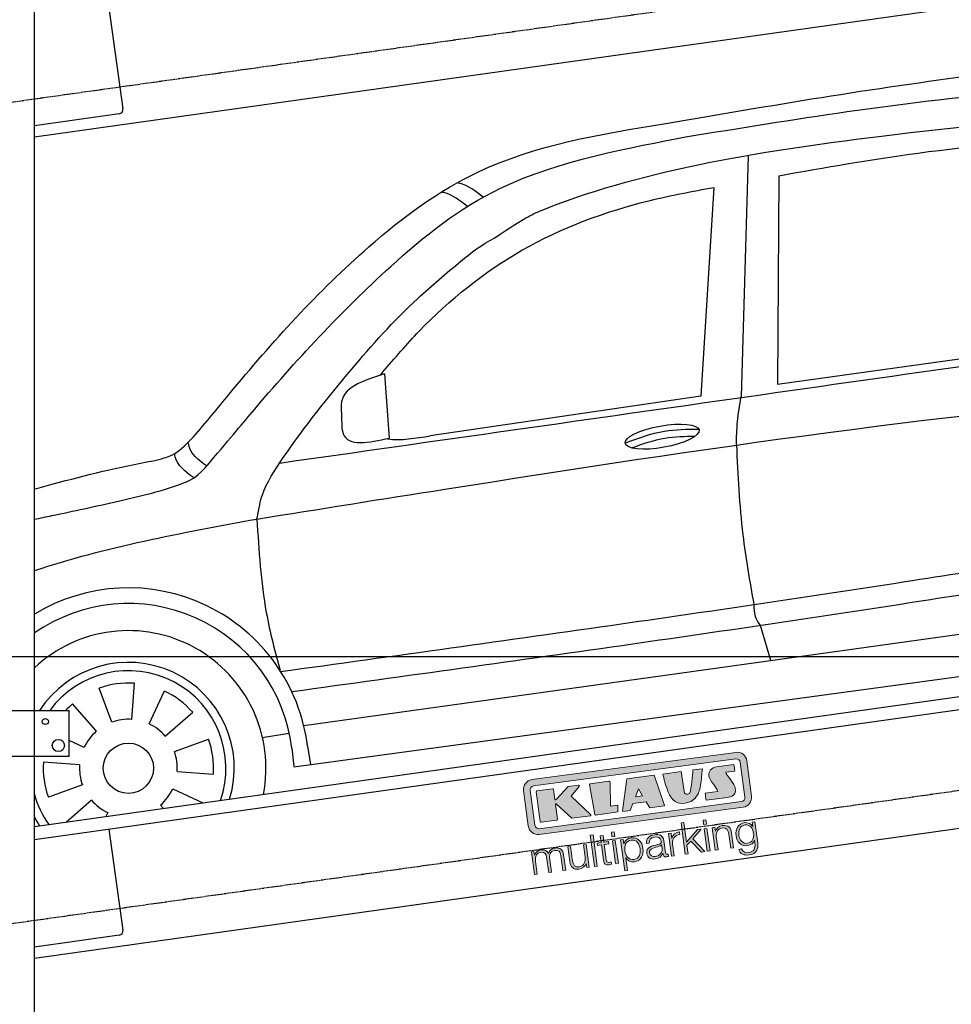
# Model space of a CAD drawing. Header units: millimetres. Extents: x -311 to 6440, y -244 to 5841.
# Tile 3 of 7: x 927 to 3065, y 1402 to 3662. Entities that reach past the tile are written whole.
import ezdxf

# ---------------------------------------------------------------- set-up
doc = ezdxf.new("R2010")
doc.units = ezdxf.units.MM
doc.linetypes.add('GEN3', pattern=[6.25, 5, -1.25])
doc.layers.add('3', color=6, linetype='GEN3')
doc.layers.add('CAR', color=1, linetype='Continuous')
for name, color, linetype, lineweight in [('AM_0', 7, 'Continuous', 50), ('AM_5', 3, 'Continuous', 25), ('Logo', 7, 'Continuous', 25)]:
    doc.layers.add(name, color=color, linetype=linetype, lineweight=lineweight)
doc.styles.get("Standard").update_dxf_attribs({"font": 'ISOCP.SHX'})
doc.dimstyles.new('KLAUS_DXF', dxfattribs={"dimscale": 20, "dimtxt": 3.5, "dimasz": 2, "dimexe": 2, "dimexo": 1, "dimgap": 1.5, "dimtad": 1, "dimlfac": 0.1, "dimdsep": 46, "dimtxsty": 'STANDARD', "dimblk": 'DOT', "dimcen": 2, "dimclrd": 256, "dimclre": 256, "dimclrt": 2, "dimadec": 0, "dimazin": 0, "dimtfac": 1, "dimtmove": 2, "dimatfit": 3, "dimfxl": 1, "dimtolj": 1, "dimarcsym": 0})

# ---------------------------------------------------------------- blocks, each defined once
blk = doc.blocks.new('_DOT')
at = {"color": 0, "linetype": 'ByBlock'}
blk.add_line((-0.5, 0), (-1, 0), dxfattribs=at)
at = {"color": 0, "linetype": 'ByBlock', "const_width": 0.5}
blk.add_lwpolyline([(-0.25, 0, 1), (0.25, 0, 1)], format="xyb", close=True, dxfattribs=at)
blk = doc.blocks.new('*D10')
at = {"layer": 'AM_5', "lineweight": -2, "transparency": 16777216}
for p, q in [((5480, 2200), (-240, 2200)), ((-200, 340), (-200, 2160)), ((180.5, 300), (-240, 300))]:
    blk.add_line(p, q, dxfattribs=at)
at = {"layer": 'DEFPOINTS', "color": 0, "transparency": 16777216}
for p in [(-200, 2200), (5500, 2200), (200.5, 300)]:
    blk.add_point(p, dxfattribs=at)
at = {"layer": 'AM_5', "lineweight": -2, "transparency": 16777216, "xscale": 40, "yscale": 40, "zscale": 40}
for p, rotation in [((-200, 2200), 90), ((-200, 300), 270)]:
    blk.add_blockref('_DOT', p, dxfattribs=dict(at, rotation=rotation))
at = {"layer": 'AM_5', "color": 2, "transparency": 16777216, "insert": (-265, 1250), "char_height": 70, "attachment_point": 5, "rotation": 90}
blk.add_mtext('\\A1;190', dxfattribs=at)
blk = doc.blocks.new('*D11')
at = {"layer": 'AM_5', "lineweight": -2, "transparency": 16777216}
for p, q in [((180, 3200), (-240, 3200)), ((-200, 2240), (-200, 3160)), ((5480, 2200), (-240, 2200))]:
    blk.add_line(p, q, dxfattribs=at)
at = {"layer": 'DEFPOINTS', "color": 0, "transparency": 16777216}
for p in [(-200, 3200), (200, 3200), (5500, 2200)]:
    blk.add_point(p, dxfattribs=at)
at = {"layer": 'AM_5', "lineweight": -2, "transparency": 16777216, "xscale": 40, "yscale": 40, "zscale": 40}
for p, rotation in [((-200, 3200), 90), ((-200, 2200), 270)]:
    blk.add_blockref('_DOT', p, dxfattribs=dict(at, rotation=rotation))
at = {"layer": 'AM_5', "color": 2, "transparency": 16777216, "insert": (-265, 2700), "char_height": 70, "attachment_point": 5, "rotation": 90}
blk.add_mtext('\\A1;100', dxfattribs=at)
blk = doc.blocks.new('KLAUS')
at = {"layer": 'Logo'}
h = blk.add_hatch(color=8, dxfattribs=at)
h.dxf.hatch_style = 2
edge = h.paths.add_edge_path()
edge.add_spline(control_points=[(3.6, 29.09), (2.88, 29.09), (2.3, 28.51), (2.3, 27.8), (2.3, 27.8), (2.3, 16.11), (2.3, 16.11), (2.3, 15.39), (2.88, 14.81), (3.6, 14.81), (3.6, 14.81), (71.16, 14.81), (71.16, 14.81), (71.88, 14.81), (72.46, 15.39), (72.46, 16.11), (72.46, 16.11), (72.46, 27.8), (72.46, 27.8), (72.46, 28.51), (71.88, 29.09), (71.16, 29.09), (71.16, 29.09), (3.6, 29.09), (3.6, 29.09), (3.6, 29.09), (3.6, 29.09), (3.6, 29.09)], knot_values=[0, 0, 0, 0, 1, 1, 1, 2, 2, 2, 3, 3, 3, 4, 4, 4, 5, 5, 5, 6, 6, 6, 7, 7, 7, 8, 8, 8, 9, 9, 9, 9], degree=3, periodic=0)
edge = h.paths.add_edge_path()
edge.add_spline(control_points=[(3.35, 31.23), (3.35, 31.23), (71.47, 31.23), (71.47, 31.23), (73.26, 31.23), (74.71, 29.77), (74.71, 27.99), (74.71, 27.99), (74.71, 16.17), (74.71, 16.17), (74.71, 14.38), (73.26, 12.93), (71.47, 12.93), (71.47, 12.93), (3.35, 12.93), (3.35, 12.93), (1.56, 12.93), (0.11, 14.38), (0.11, 16.17), (0.11, 16.17), (0.11, 27.99), (0.11, 27.99), (0.11, 29.77), (1.56, 31.23), (3.35, 31.23), (3.35, 31.23), (3.35, 31.23), (3.35, 31.23)], knot_values=[0, 0, 0, 0, 1, 1, 1, 2, 2, 2, 3, 3, 3, 4, 4, 4, 5, 5, 5, 6, 6, 6, 7, 7, 7, 8, 8, 8, 9, 9, 9, 9], degree=3, periodic=0)
h = blk.add_hatch(color=8, dxfattribs=at)
h.dxf.hatch_style = 2
edge = h.paths.add_edge_path()
edge.add_spline(control_points=[(4.5, 27.33), (4.5, 27.33), (9.7, 27.33), (9.7, 27.33), (9.84, 27.33), (9.96, 27.22), (9.96, 27.08), (9.96, 27.08), (9.96, 23.69), (9.96, 23.69), (9.96, 23.69), (9.94, 23.64), (10.04, 23.59), (10.14, 23.53), (10.2, 23.57), (10.2, 23.57), (10.2, 23.57), (10.51, 23.75), (10.51, 23.75), (10.51, 23.75), (14.94, 27.33), (14.94, 27.33), (14.94, 27.33), (18.41, 27.33), (18.41, 27.33), (18.41, 27.33), (18.49, 27.33), (18.56, 27.2), (18.65, 27.04), (18.53, 26.91), (18.53, 26.91), (18.53, 26.91), (15.49, 24.11), (15.49, 24.11), (15.49, 24.11), (21.14, 17.06), (21.14, 17.06), (21.14, 17.06), (21.13, 16.91), (21.13, 16.91), (21.08, 16.84), (20.99, 16.82), (20.99, 16.82), (20.99, 16.82), (14.7, 16.82), (14.7, 16.82), (14.7, 16.82), (10.26, 22.17), (10.26, 22.17), (10.26, 22.17), (10.19, 22.24), (10.08, 22.21), (9.97, 22.18), (9.96, 22.11), (9.96, 22.11), (9.96, 22.11), (9.96, 17.08), (9.96, 17.08), (9.96, 16.94), (9.84, 16.82), (9.7, 16.82), (9.7, 16.82), (4.5, 16.82), (4.5, 16.82), (4.36, 16.82), (4.25, 16.94), (4.25, 17.08), (4.25, 17.08), (4.25, 27.08), (4.25, 27.08), (4.25, 27.22), (4.36, 27.33), (4.5, 27.33), (4.5, 27.33), (4.5, 27.33), (4.5, 27.33)], knot_values=[0, 0, 0, 0, 1, 1, 1, 2, 2, 2, 3, 3, 3, 4, 4, 4, 5, 5, 5, 6, 6, 6, 7, 7, 7, 8, 8, 8, 9, 9, 9, 10, 10, 10, 11, 11, 11, 12, 12, 12, 13, 13, 13, 14, 14, 14, 15, 15, 15, 16, 16, 16, 17, 17, 17, 18, 18, 18, 19, 19, 19, 20, 20, 20, 21, 21, 21, 22, 22, 22, 23, 23, 23, 24, 24, 24, 25, 25, 25, 25], degree=3, periodic=0)
h = blk.add_hatch(color=8, dxfattribs=at)
h.dxf.hatch_style = 2
h.paths.add_polyline_path([(22.42, 17.06), (21.97, 27.15), (22.24, 27.33), (28.55, 27.33), (28.86, 26.97), (28.01, 19.08), (30.26, 19.07), (30.44, 18.95), (30.08, 16.95), (29.49, 16.82), (22.6, 16.82)])
h = blk.add_hatch(color=8, dxfattribs=at)
h.paths.add_polyline_path([(36.52, 21.01), (38.93, 21.01), (37.87, 23.57)])
h.paths.add_polyline_path([(34.52, 27.33), (43.65, 27.33), (45.76, 16.94), (45.57, 16.82), (40.83, 16.82), (39.89, 18.95), (35.42, 18.95), (34.27, 16.82), (31.78, 16.82), (31.66, 17)])
h = blk.add_hatch(color=8, dxfattribs=at)
h.dxf.hatch_style = 2
edge = h.paths.add_edge_path()
edge.add_spline(control_points=[(52.69, 27.32), (52.69, 27.32), (52.88, 20.14), (52.88, 20.14), (53.01, 19.89), (53.2, 19.77), (53.43, 19.71), (53.91, 19.59), (54.43, 19.57), (54.64, 20.03), (55.23, 21.34), (56.27, 25.45), (56.6, 27.33), (56.6, 27.33), (59.77, 27.33), (59.77, 27.33), (58.77, 23.9), (58.56, 16.82), (52.63, 16.76), (48.72, 16.72), (48.01, 19.35), (47.27, 22.24), (46.89, 23.68), (46.54, 27.33), (46.54, 27.33), (46.54, 27.33), (52.69, 27.32), (52.69, 27.32), (52.69, 27.32), (52.69, 27.32), (52.69, 27.32)], knot_values=[0, 0, 0, 0, 1, 1, 1, 2, 2, 2, 3, 3, 3, 4, 4, 4, 5, 5, 5, 6, 6, 6, 7, 7, 7, 8, 8, 8, 9, 9, 9, 10, 10, 10, 10], degree=3, periodic=0)
h = blk.add_hatch(color=8, dxfattribs=at)
h.dxf.hatch_style = 2
edge = h.paths.add_edge_path()
edge.add_spline(control_points=[(64.46, 27.33), (64.46, 27.33), (70.31, 27.33), (70.31, 27.33), (70.31, 26.52), (70.31, 26.02), (70.31, 25.12), (70.31, 25.12), (67.3, 25.12), (67.3, 25.12), (67.24, 25.04), (67.25, 25.11), (67.25, 24.91), (67.25, 24.88), (69.73, 20.38), (69.73, 19.57), (69.73, 16.4), (67.22, 16.81), (65.9, 16.82), (65.9, 16.82), (59.59, 16.82), (59.59, 16.82), (59.59, 17.76), (59.59, 18.23), (59.59, 19.14), (59.59, 19.14), (63.75, 19.14), (63.75, 19.14), (63.82, 19.22), (63.81, 19.11), (63.81, 19.31), (63.81, 20.32), (61.58, 23.06), (61.58, 24.63), (61.58, 26.33), (62.83, 27.34), (64.46, 27.33), (64.46, 27.33), (64.46, 27.33), (64.46, 27.33)], knot_values=[0, 0, 0, 0, 1, 1, 1, 2, 2, 2, 3, 3, 3, 4, 4, 4, 5, 5, 5, 6, 6, 6, 7, 7, 7, 8, 8, 8, 9, 9, 9, 10, 10, 10, 11, 11, 11, 12, 12, 12, 13, 13, 13, 13], degree=3, periodic=0)
h = blk.add_hatch(color=30, dxfattribs=at)
h.dxf.hatch_style = 2
h.paths.add_polyline_path([(20.07, 0), (20.99, 0), (20.99, 10.45), (20.07, 10.45)])
h = blk.add_hatch(color=30, dxfattribs=at)
h.dxf.hatch_style = 2
edge = h.paths.add_edge_path()
edge.add_spline(control_points=[(24.22, 9.82), (24.22, 9.82), (23.3, 9.82), (23.3, 9.82), (23.3, 9.82), (23.3, 7.55), (23.3, 7.55), (23.3, 7.55), (21.98, 7.55), (21.98, 7.55), (21.98, 7.55), (21.98, 6.78), (21.98, 6.78), (21.98, 6.78), (23.3, 6.78), (23.3, 6.78), (23.3, 6.78), (23.3, 1.61), (23.3, 1.61), (23.28, 0.32), (23.71, -0.09), (24.94, -0.09), (25.22, -0.09), (25.48, -0.06), (25.76, -0.06), (25.76, -0.06), (25.76, 0.73), (25.76, 0.73), (25.5, 0.7), (25.23, 0.69), (24.97, 0.69), (24.31, 0.73), (24.22, 1.08), (24.22, 1.68), (24.22, 1.68), (24.22, 6.78), (24.22, 6.78), (24.22, 6.78), (25.76, 6.78), (25.76, 6.78), (25.76, 6.78), (25.76, 7.55), (25.76, 7.55), (25.76, 7.55), (24.22, 7.55), (24.22, 7.55), (24.22, 7.55), (24.22, 9.82), (24.22, 9.82), (24.22, 9.82), (24.22, 9.82), (24.22, 9.82)], knot_values=[0, 0, 0, 0, 1, 1, 1, 2, 2, 2, 3, 3, 3, 4, 4, 4, 5, 5, 5, 6, 6, 6, 7, 7, 7, 8, 8, 8, 9, 9, 9, 10, 10, 10, 11, 11, 11, 12, 12, 12, 13, 13, 13, 14, 14, 14, 15, 15, 15, 16, 16, 16, 17, 17, 17, 17], degree=3, periodic=0)
h = blk.add_hatch(color=30, dxfattribs=at)
h.paths.add_polyline_path([(27.1, 0), (28.03, 0), (28.03, 7.55), (27.1, 7.55)])
h.paths.add_polyline_path([(27.1, 8.98), (28.03, 8.98), (28.03, 10.45), (27.1, 10.45)])
h = blk.add_hatch(color=30, dxfattribs=at)
h.dxf.hatch_style = 2
h.paths.add_polyline_path([(50.4, 0), (51.32, 0), (51.32, 2.87), (52.82, 4.11), (55.8, 0), (56.96, 0), (53.52, 4.76), (56.74, 7.55), (55.51, 7.55), (51.32, 3.89), (51.32, 10.45), (50.4, 10.45)])
h = blk.add_hatch(color=30, dxfattribs=at)
h.paths.add_polyline_path([(57.74, 0), (58.66, 0), (58.66, 7.55), (57.74, 7.55)])
h.paths.add_polyline_path([(57.74, 8.98), (58.66, 8.98), (58.66, 10.45), (57.74, 10.45)])
h = blk.add_hatch(color=30, dxfattribs=at)
h.dxf.hatch_style = 2
edge = h.paths.add_edge_path()
edge.add_spline(control_points=[(0, 0), (0, 0), (0.92, 0), (0.92, 0), (0.92, 0), (0.92, 4.22), (0.92, 4.22), (0.94, 5.8), (1.58, 7), (3.18, 7), (4.35, 7), (4.77, 6.15), (4.76, 5.12), (4.76, 5.12), (4.76, 0), (4.76, 0), (4.76, 0), (5.68, 0), (5.68, 0), (5.68, 0), (5.68, 4.27), (5.68, 4.27), (5.68, 5.68), (6.14, 7), (7.73, 7), (9.05, 7), (9.52, 6.32), (9.52, 5.08), (9.52, 5.08), (9.52, 0), (9.52, 0), (9.52, 0), (10.44, 0), (10.44, 0), (10.44, 0), (10.44, 5.12), (10.44, 5.12), (10.44, 6.91), (9.59, 7.77), (7.94, 7.77), (6.94, 7.77), (5.99, 7.29), (5.54, 6.3), (5.26, 7.29), (4.36, 7.77), (3.37, 7.77), (2.17, 7.77), (1.38, 7.19), (0.89, 6.28), (0.89, 6.28), (0.85, 6.28), (0.85, 6.28), (0.85, 6.28), (0.85, 7.55), (0.85, 7.55), (0.85, 7.55), (0, 7.55), (0, 7.55), (0, 7.55), (0, 0), (0, 0), (0, 0), (0, 0), (0, 0)], knot_values=[0, 0, 0, 0, 1, 1, 1, 2, 2, 2, 3, 3, 3, 4, 4, 4, 5, 5, 5, 6, 6, 6, 7, 7, 7, 8, 8, 8, 9, 9, 9, 10, 10, 10, 11, 11, 11, 12, 12, 12, 13, 13, 13, 14, 14, 14, 15, 15, 15, 16, 16, 16, 17, 17, 17, 18, 18, 18, 19, 19, 19, 20, 20, 20, 21, 21, 21, 21], degree=3, periodic=0)
h = blk.add_hatch(color=30, dxfattribs=at)
h.dxf.hatch_style = 2
edge = h.paths.add_edge_path()
edge.add_spline(control_points=[(18.31, 7.55), (18.31, 7.55), (17.39, 7.55), (17.39, 7.55), (17.39, 7.55), (17.39, 3.59), (17.39, 3.59), (17.39, 2.05), (16.7, 0.56), (15.12, 0.56), (13.66, 0.56), (13.15, 1.27), (13.1, 2.64), (13.1, 2.64), (13.1, 7.55), (13.1, 7.55), (13.1, 7.55), (12.18, 7.55), (12.18, 7.55), (12.18, 7.55), (12.18, 2.65), (12.18, 2.65), (12.18, 0.89), (12.93, -0.22), (14.83, -0.22), (15.96, -0.22), (16.95, 0.35), (17.44, 1.36), (17.44, 1.36), (17.47, 1.36), (17.47, 1.36), (17.47, 1.36), (17.47, 0), (17.47, 0), (17.47, 0), (18.31, 0), (18.31, 0), (18.31, 0), (18.31, 7.55), (18.31, 7.55), (18.31, 7.55), (18.31, 7.55), (18.31, 7.55)], knot_values=[0, 0, 0, 0, 1, 1, 1, 2, 2, 2, 3, 3, 3, 4, 4, 4, 5, 5, 5, 6, 6, 6, 7, 7, 7, 8, 8, 8, 9, 9, 9, 10, 10, 10, 11, 11, 11, 12, 12, 12, 13, 13, 13, 14, 14, 14, 14], degree=3, periodic=0)
h = blk.add_hatch(color=30, dxfattribs=at)
edge = h.paths.add_edge_path()
edge.add_spline(control_points=[(35.84, 3.78), (35.84, 2.21), (35.12, 0.56), (33.37, 0.56), (31.4, 0.56), (30.72, 2.21), (30.72, 3.78), (30.72, 5.49), (31.33, 7), (33.37, 7), (35.12, 7), (35.84, 5.34), (35.84, 3.78), (35.84, 3.78), (35.84, 3.78), (35.84, 3.78)], knot_values=[0, 0, 0, 0, 1, 1, 1, 2, 2, 2, 3, 3, 3, 4, 4, 4, 5, 5, 5, 5], degree=3, periodic=0)
edge = h.paths.add_edge_path()
edge.add_spline(control_points=[(29.79, -2.8), (29.79, -2.8), (30.72, -2.8), (30.72, -2.8), (30.72, -2.8), (30.72, 1.43), (30.72, 1.43), (30.72, 1.43), (30.74, 1.43), (30.74, 1.43), (31.14, 0.35), (32.24, -0.22), (33.37, -0.22), (35.66, -0.22), (36.76, 1.64), (36.76, 3.78), (36.76, 5.91), (35.66, 7.77), (33.37, 7.77), (32.15, 7.77), (31.1, 7.14), (30.67, 6.12), (30.67, 6.12), (30.64, 6.12), (30.64, 6.12), (30.64, 6.12), (30.64, 7.55), (30.64, 7.55), (30.64, 7.55), (29.79, 7.55), (29.79, 7.55), (29.79, 7.55), (29.79, -2.8), (29.79, -2.8), (29.79, -2.8), (29.79, -2.8), (29.79, -2.8)], knot_values=[0, 0, 0, 0, 1, 1, 1, 2, 2, 2, 3, 3, 3, 4, 4, 4, 5, 5, 5, 6, 6, 6, 7, 7, 7, 8, 8, 8, 9, 9, 9, 10, 10, 10, 11, 11, 11, 12, 12, 12, 12], degree=3, periodic=0)
h = blk.add_hatch(color=30, dxfattribs=at)
edge = h.paths.add_edge_path()
edge.add_spline(control_points=[(43.03, 2.93), (43.04, 1.45), (41.8, 0.56), (40.39, 0.56), (39.53, 0.56), (38.71, 1.13), (38.71, 2.05), (38.71, 3.53), (40.66, 3.51), (42.22, 3.79), (42.47, 3.84), (42.88, 3.91), (43, 4.13), (43, 4.13), (43.03, 4.13), (43.03, 4.13), (43.03, 4.13), (43.03, 2.93), (43.03, 2.93), (43.03, 2.93), (43.03, 2.93), (43.03, 2.93)], knot_values=[0, 0, 0, 0, 1, 1, 1, 2, 2, 2, 3, 3, 3, 4, 4, 4, 5, 5, 5, 6, 6, 6, 7, 7, 7, 7], degree=3, periodic=0)
edge = h.paths.add_edge_path()
edge.add_spline(control_points=[(39.03, 5.24), (39.06, 6.47), (39.91, 7), (41.05, 7), (42.14, 7), (43.03, 6.69), (43.03, 5.45), (43.03, 4.61), (42.6, 4.51), (41.84, 4.42), (39.85, 4.19), (37.79, 4.11), (37.79, 1.99), (37.79, 0.47), (38.93, -0.22), (40.32, -0.22), (41.77, -0.22), (42.43, 0.34), (43.07, 1.32), (43.07, 1.32), (43.1, 1.32), (43.1, 1.32), (43.1, 0.53), (43.25, 0), (44.19, 0), (44.43, 0), (44.58, 0.01), (44.79, 0.06), (44.79, 0.06), (44.79, 0.83), (44.79, 0.83), (44.71, 0.81), (44.6, 0.78), (44.49, 0.78), (44.13, 0.78), (43.95, 0.98), (43.95, 1.33), (43.95, 1.33), (43.95, 5.34), (43.95, 5.34), (43.95, 7.36), (42.5, 7.77), (41.17, 7.77), (39.44, 7.77), (38.2, 7.01), (38.11, 5.24), (38.11, 5.24), (39.03, 5.24), (39.03, 5.24), (39.03, 5.24), (39.03, 5.24), (39.03, 5.24)], knot_values=[0, 0, 0, 0, 1, 1, 1, 2, 2, 2, 3, 3, 3, 4, 4, 4, 5, 5, 5, 6, 6, 6, 7, 7, 7, 8, 8, 8, 9, 9, 9, 10, 10, 10, 11, 11, 11, 12, 12, 12, 13, 13, 13, 14, 14, 14, 15, 15, 15, 16, 16, 16, 17, 17, 17, 17], degree=3, periodic=0)
h = blk.add_hatch(color=30, dxfattribs=at)
h.dxf.hatch_style = 2
edge = h.paths.add_edge_path()
edge.add_spline(control_points=[(45.79, 0), (45.79, 0), (46.71, 0), (46.71, 0), (46.71, 0), (46.71, 4.03), (46.71, 4.03), (46.71, 5.59), (47.85, 6.82), (49.52, 6.73), (49.52, 6.73), (49.52, 7.66), (49.52, 7.66), (48.16, 7.72), (47.14, 7), (46.67, 5.78), (46.67, 5.78), (46.64, 5.78), (46.64, 5.78), (46.64, 5.78), (46.64, 7.55), (46.64, 7.55), (46.64, 7.55), (45.79, 7.55), (45.79, 7.55), (45.79, 7.55), (45.79, 0), (45.79, 0), (45.79, 0), (45.79, 0), (45.79, 0)], knot_values=[0, 0, 0, 0, 1, 1, 1, 2, 2, 2, 3, 3, 3, 4, 4, 4, 5, 5, 5, 6, 6, 6, 7, 7, 7, 8, 8, 8, 9, 9, 9, 10, 10, 10, 10], degree=3, periodic=0)
h = blk.add_hatch(color=30, dxfattribs=at)
h.dxf.hatch_style = 2
edge = h.paths.add_edge_path()
edge.add_spline(control_points=[(60.41, 0), (60.41, 0), (61.33, 0), (61.33, 0), (61.33, 0), (61.33, 4.41), (61.33, 4.41), (61.36, 5.89), (62.24, 7), (63.7, 7), (65.2, 7), (65.62, 6.02), (65.62, 4.71), (65.62, 4.71), (65.62, 0), (65.62, 0), (65.62, 0), (66.54, 0), (66.54, 0), (66.54, 0), (66.54, 4.86), (66.54, 4.86), (66.54, 6.66), (65.9, 7.77), (63.78, 7.77), (62.71, 7.77), (61.7, 7.16), (61.36, 6.25), (61.36, 6.25), (61.33, 6.25), (61.33, 6.25), (61.33, 6.25), (61.33, 7.55), (61.33, 7.55), (61.33, 7.55), (60.41, 7.55), (60.41, 7.55), (60.41, 7.55), (60.41, 0), (60.41, 0), (60.41, 0), (60.41, 0), (60.41, 0)], knot_values=[0, 0, 0, 0, 1, 1, 1, 2, 2, 2, 3, 3, 3, 4, 4, 4, 5, 5, 5, 6, 6, 6, 7, 7, 7, 8, 8, 8, 9, 9, 9, 10, 10, 10, 11, 11, 11, 12, 12, 12, 13, 13, 13, 14, 14, 14, 14], degree=3, periodic=0)
h = blk.add_hatch(color=30, dxfattribs=at)
edge = h.paths.add_edge_path()
edge.add_spline(control_points=[(71.32, 0.86), (69.62, 0.86), (68.83, 2.34), (68.83, 3.86), (68.83, 5.43), (69.56, 7), (71.32, 7), (73.06, 7), (73.75, 5.34), (73.75, 3.86), (73.75, 2.33), (72.91, 0.86), (71.32, 0.86), (71.32, 0.86), (71.32, 0.86), (71.32, 0.86)], knot_values=[0, 0, 0, 0, 1, 1, 1, 2, 2, 2, 3, 3, 3, 4, 4, 4, 5, 5, 5, 5], degree=3, periodic=0)
edge = h.paths.add_edge_path()
edge.add_spline(control_points=[(74.67, 7.55), (74.67, 7.55), (73.75, 7.55), (73.75, 7.55), (73.75, 7.55), (73.75, 6.25), (73.75, 6.25), (73.75, 6.25), (73.72, 6.25), (73.72, 6.25), (73.35, 7.09), (72.41, 7.77), (71.32, 7.77), (69.13, 7.77), (67.9, 6.05), (67.9, 3.97), (67.9, 1.82), (68.9, 0.09), (71.32, 0.09), (72.4, 0.09), (73.29, 0.72), (73.72, 1.64), (73.72, 1.64), (73.75, 1.64), (73.75, 1.64), (73.75, 1.64), (73.75, 0.61), (73.75, 0.61), (73.75, -1.23), (73.01, -2.24), (71.32, -2.24), (70.29, -2.24), (69.31, -1.85), (69.1, -0.73), (69.1, -0.73), (68.18, -0.73), (68.18, -0.73), (68.31, -2.34), (69.81, -3.02), (71.32, -3.02), (73.79, -3.02), (74.65, -1.64), (74.67, 0.61), (74.67, 0.61), (74.67, 7.55), (74.67, 7.55), (74.67, 7.55), (74.67, 7.55), (74.67, 7.55)], knot_values=[0, 0, 0, 0, 1, 1, 1, 2, 2, 2, 3, 3, 3, 4, 4, 4, 5, 5, 5, 6, 6, 6, 7, 7, 7, 8, 8, 8, 9, 9, 9, 10, 10, 10, 11, 11, 11, 12, 12, 12, 13, 13, 13, 14, 14, 14, 15, 15, 15, 16, 16, 16, 16], degree=3, periodic=0)
at = {"layer": 'Logo', "lineweight": 0}
for points in [[(22.42, 17.06), (21.97, 27.15), (22.24, 27.33), (28.55, 27.33), (28.86, 26.97), (28.01, 19.08), (30.26, 19.07), (30.44, 18.95), (30.08, 16.95), (29.49, 16.82), (22.6, 16.82), (22.42, 17.06), (22.42, 17.06)], [(34.52, 27.33), (43.65, 27.33), (45.76, 16.94), (45.57, 16.82), (40.83, 16.82), (39.89, 18.95), (35.42, 18.95), (34.27, 16.82), (31.78, 16.82), (31.66, 17), (34.52, 27.33), (34.52, 27.33)], [(36.52, 21.01), (38.93, 21.01), (37.87, 23.57), (36.52, 21.01), (36.52, 21.01)], [(20.07, 0), (20.99, 0), (20.99, 10.45), (20.07, 10.45), (20.07, 0), (20.07, 0)], [(27.1, 8.98), (28.03, 8.98), (28.03, 10.45), (27.1, 10.45), (27.1, 8.98), (27.1, 8.98)], [(50.4, 0), (51.32, 0), (51.32, 2.87), (52.82, 4.11), (55.8, 0), (56.96, 0), (53.52, 4.76), (56.74, 7.55), (55.51, 7.55), (51.32, 3.89), (51.32, 10.45), (50.4, 10.45), (50.4, 0), (50.4, 0)], [(57.74, 8.98), (58.66, 8.98), (58.66, 10.45), (57.74, 10.45), (57.74, 8.98), (57.74, 8.98)], [(27.1, 0), (28.03, 0), (28.03, 7.55), (27.1, 7.55), (27.1, 0), (27.1, 0)], [(57.74, 0), (58.66, 0), (58.66, 7.55), (57.74, 7.55), (57.74, 0), (57.74, 0)]]:
    blk.add_lwpolyline(points, dxfattribs=at)
for points, knots in [([(3.35, 31.23), (3.35, 31.23), (71.47, 31.23), (71.47, 31.23), (73.26, 31.23), (74.71, 29.77), (74.71, 27.99), (74.71, 27.99), (74.71, 16.17), (74.71, 16.17), (74.71, 14.38), (73.26, 12.93), (71.47, 12.93), (71.47, 12.93), (3.35, 12.93), (3.35, 12.93), (1.56, 12.93), (0.11, 14.38), (0.11, 16.17), (0.11, 16.17), (0.11, 27.99), (0.11, 27.99), (0.11, 29.77), (1.56, 31.23), (3.35, 31.23), (3.35, 31.23), (3.35, 31.23), (3.35, 31.23)], [0, 0, 0, 0, 1, 1, 1, 2, 2, 2, 3, 3, 3, 4, 4, 4, 5, 5, 5, 6, 6, 6, 7, 7, 7, 8, 8, 8, 9, 9, 9, 9]), ([(3.6, 29.09), (2.88, 29.09), (2.3, 28.51), (2.3, 27.8), (2.3, 27.8), (2.3, 16.11), (2.3, 16.11), (2.3, 15.39), (2.88, 14.81), (3.6, 14.81), (3.6, 14.81), (71.16, 14.81), (71.16, 14.81), (71.88, 14.81), (72.46, 15.39), (72.46, 16.11), (72.46, 16.11), (72.46, 27.8), (72.46, 27.8), (72.46, 28.51), (71.88, 29.09), (71.16, 29.09), (71.16, 29.09), (3.6, 29.09), (3.6, 29.09), (3.6, 29.09), (3.6, 29.09), (3.6, 29.09)], [0, 0, 0, 0, 1, 1, 1, 2, 2, 2, 3, 3, 3, 4, 4, 4, 5, 5, 5, 6, 6, 6, 7, 7, 7, 8, 8, 8, 9, 9, 9, 9]), ([(4.5, 27.33), (4.5, 27.33), (9.7, 27.33), (9.7, 27.33), (9.84, 27.33), (9.96, 27.22), (9.96, 27.08), (9.96, 27.08), (9.96, 23.69), (9.96, 23.69), (9.96, 23.69), (9.94, 23.64), (10.04, 23.59), (10.14, 23.53), (10.2, 23.57), (10.2, 23.57), (10.2, 23.57), (10.51, 23.75), (10.51, 23.75), (10.51, 23.75), (14.94, 27.33), (14.94, 27.33), (14.94, 27.33), (18.41, 27.33), (18.41, 27.33), (18.41, 27.33), (18.49, 27.33), (18.56, 27.2), (18.65, 27.04), (18.53, 26.91), (18.53, 26.91), (18.53, 26.91), (15.49, 24.11), (15.49, 24.11), (15.49, 24.11), (21.14, 17.06), (21.14, 17.06), (21.14, 17.06), (21.13, 16.91), (21.13, 16.91), (21.08, 16.84), (20.99, 16.82), (20.99, 16.82), (20.99, 16.82), (14.7, 16.82), (14.7, 16.82), (14.7, 16.82), (10.26, 22.17), (10.26, 22.17), (10.26, 22.17), (10.19, 22.24), (10.08, 22.21), (9.97, 22.18), (9.96, 22.11), (9.96, 22.11), (9.96, 22.11), (9.96, 17.08), (9.96, 17.08), (9.96, 16.94), (9.84, 16.82), (9.7, 16.82), (9.7, 16.82), (4.5, 16.82), (4.5, 16.82), (4.36, 16.82), (4.25, 16.94), (4.25, 17.08), (4.25, 17.08), (4.25, 27.08), (4.25, 27.08), (4.25, 27.22), (4.36, 27.33), (4.5, 27.33), (4.5, 27.33), (4.5, 27.33), (4.5, 27.33)], [0, 0, 0, 0, 1, 1, 1, 2, 2, 2, 3, 3, 3, 4, 4, 4, 5, 5, 5, 6, 6, 6, 7, 7, 7, 8, 8, 8, 9, 9, 9, 10, 10, 10, 11, 11, 11, 12, 12, 12, 13, 13, 13, 14, 14, 14, 15, 15, 15, 16, 16, 16, 17, 17, 17, 18, 18, 18, 19, 19, 19, 20, 20, 20, 21, 21, 21, 22, 22, 22, 23, 23, 23, 24, 24, 24, 25, 25, 25, 25]), ([(52.69, 27.32), (52.69, 27.32), (52.88, 20.14), (52.88, 20.14), (53.01, 19.89), (53.2, 19.77), (53.43, 19.71), (53.91, 19.59), (54.43, 19.57), (54.64, 20.03), (55.23, 21.34), (56.27, 25.45), (56.6, 27.33), (56.6, 27.33), (59.77, 27.33), (59.77, 27.33), (58.77, 23.9), (58.56, 16.82), (52.63, 16.76), (48.72, 16.72), (48.01, 19.35), (47.27, 22.24), (46.89, 23.68), (46.54, 27.33), (46.54, 27.33), (46.54, 27.33), (52.69, 27.32), (52.69, 27.32), (52.69, 27.32), (52.69, 27.32), (52.69, 27.32)], [0, 0, 0, 0, 1, 1, 1, 2, 2, 2, 3, 3, 3, 4, 4, 4, 5, 5, 5, 6, 6, 6, 7, 7, 7, 8, 8, 8, 9, 9, 9, 10, 10, 10, 10]), ([(64.46, 27.33), (64.46, 27.33), (70.31, 27.33), (70.31, 27.33), (70.31, 26.52), (70.31, 26.02), (70.31, 25.12), (70.31, 25.12), (67.3, 25.12), (67.3, 25.12), (67.24, 25.04), (67.25, 25.11), (67.25, 24.91), (67.25, 24.88), (69.73, 20.38), (69.73, 19.57), (69.73, 16.4), (67.22, 16.81), (65.9, 16.82), (65.9, 16.82), (59.59, 16.82), (59.59, 16.82), (59.59, 17.76), (59.59, 18.23), (59.59, 19.14), (59.59, 19.14), (63.75, 19.14), (63.75, 19.14), (63.82, 19.22), (63.81, 19.11), (63.81, 19.31), (63.81, 20.32), (61.58, 23.06), (61.58, 24.63), (61.58, 26.33), (62.83, 27.34), (64.46, 27.33), (64.46, 27.33), (64.46, 27.33), (64.46, 27.33)], [0, 0, 0, 0, 1, 1, 1, 2, 2, 2, 3, 3, 3, 4, 4, 4, 5, 5, 5, 6, 6, 6, 7, 7, 7, 8, 8, 8, 9, 9, 9, 10, 10, 10, 11, 11, 11, 12, 12, 12, 13, 13, 13, 13]), ([(24.22, 9.82), (24.22, 9.82), (23.3, 9.82), (23.3, 9.82), (23.3, 9.82), (23.3, 7.55), (23.3, 7.55), (23.3, 7.55), (21.98, 7.55), (21.98, 7.55), (21.98, 7.55), (21.98, 6.78), (21.98, 6.78), (21.98, 6.78), (23.3, 6.78), (23.3, 6.78), (23.3, 6.78), (23.3, 1.61), (23.3, 1.61), (23.28, 0.32), (23.71, -0.09), (24.94, -0.09), (25.22, -0.09), (25.48, -0.06), (25.76, -0.06), (25.76, -0.06), (25.76, 0.73), (25.76, 0.73), (25.5, 0.7), (25.23, 0.69), (24.97, 0.69), (24.31, 0.73), (24.22, 1.08), (24.22, 1.68), (24.22, 1.68), (24.22, 6.78), (24.22, 6.78), (24.22, 6.78), (25.76, 6.78), (25.76, 6.78), (25.76, 6.78), (25.76, 7.55), (25.76, 7.55), (25.76, 7.55), (24.22, 7.55), (24.22, 7.55), (24.22, 7.55), (24.22, 9.82), (24.22, 9.82), (24.22, 9.82), (24.22, 9.82), (24.22, 9.82)], [0, 0, 0, 0, 1, 1, 1, 2, 2, 2, 3, 3, 3, 4, 4, 4, 5, 5, 5, 6, 6, 6, 7, 7, 7, 8, 8, 8, 9, 9, 9, 10, 10, 10, 11, 11, 11, 12, 12, 12, 13, 13, 13, 14, 14, 14, 15, 15, 15, 16, 16, 16, 17, 17, 17, 17]), ([(0, 0), (0, 0), (0.92, 0), (0.92, 0), (0.92, 0), (0.92, 4.22), (0.92, 4.22), (0.94, 5.8), (1.58, 7), (3.18, 7), (4.35, 7), (4.77, 6.15), (4.76, 5.12), (4.76, 5.12), (4.76, 0), (4.76, 0), (4.76, 0), (5.68, 0), (5.68, 0), (5.68, 0), (5.68, 4.27), (5.68, 4.27), (5.68, 5.68), (6.14, 7), (7.73, 7), (9.05, 7), (9.52, 6.32), (9.52, 5.08), (9.52, 5.08), (9.52, 0), (9.52, 0), (9.52, 0), (10.44, 0), (10.44, 0), (10.44, 0), (10.44, 5.12), (10.44, 5.12), (10.44, 6.91), (9.59, 7.77), (7.94, 7.77), (6.94, 7.77), (5.99, 7.29), (5.54, 6.3), (5.26, 7.29), (4.36, 7.77), (3.37, 7.77), (2.17, 7.77), (1.38, 7.19), (0.89, 6.28), (0.89, 6.28), (0.85, 6.28), (0.85, 6.28), (0.85, 6.28), (0.85, 7.55), (0.85, 7.55), (0.85, 7.55), (0, 7.55), (0, 7.55), (0, 7.55), (0, 0), (0, 0), (0, 0), (0, 0), (0, 0)], [0, 0, 0, 0, 1, 1, 1, 2, 2, 2, 3, 3, 3, 4, 4, 4, 5, 5, 5, 6, 6, 6, 7, 7, 7, 8, 8, 8, 9, 9, 9, 10, 10, 10, 11, 11, 11, 12, 12, 12, 13, 13, 13, 14, 14, 14, 15, 15, 15, 16, 16, 16, 17, 17, 17, 18, 18, 18, 19, 19, 19, 20, 20, 20, 21, 21, 21, 21]), ([(18.31, 7.55), (18.31, 7.55), (17.39, 7.55), (17.39, 7.55), (17.39, 7.55), (17.39, 3.59), (17.39, 3.59), (17.39, 2.05), (16.7, 0.56), (15.12, 0.56), (13.66, 0.56), (13.15, 1.27), (13.1, 2.64), (13.1, 2.64), (13.1, 7.55), (13.1, 7.55), (13.1, 7.55), (12.18, 7.55), (12.18, 7.55), (12.18, 7.55), (12.18, 2.65), (12.18, 2.65), (12.18, 0.89), (12.93, -0.22), (14.83, -0.22), (15.96, -0.22), (16.95, 0.35), (17.44, 1.36), (17.44, 1.36), (17.47, 1.36), (17.47, 1.36), (17.47, 1.36), (17.47, 0), (17.47, 0), (17.47, 0), (18.31, 0), (18.31, 0), (18.31, 0), (18.31, 7.55), (18.31, 7.55), (18.31, 7.55), (18.31, 7.55), (18.31, 7.55)], [0, 0, 0, 0, 1, 1, 1, 2, 2, 2, 3, 3, 3, 4, 4, 4, 5, 5, 5, 6, 6, 6, 7, 7, 7, 8, 8, 8, 9, 9, 9, 10, 10, 10, 11, 11, 11, 12, 12, 12, 13, 13, 13, 14, 14, 14, 14]), ([(29.79, -2.8), (29.79, -2.8), (30.72, -2.8), (30.72, -2.8), (30.72, -2.8), (30.72, 1.43), (30.72, 1.43), (30.72, 1.43), (30.74, 1.43), (30.74, 1.43), (31.14, 0.35), (32.24, -0.22), (33.37, -0.22), (35.66, -0.22), (36.76, 1.64), (36.76, 3.78), (36.76, 5.91), (35.66, 7.77), (33.37, 7.77), (32.15, 7.77), (31.1, 7.14), (30.67, 6.12), (30.67, 6.12), (30.64, 6.12), (30.64, 6.12), (30.64, 6.12), (30.64, 7.55), (30.64, 7.55), (30.64, 7.55), (29.79, 7.55), (29.79, 7.55), (29.79, 7.55), (29.79, -2.8), (29.79, -2.8), (29.79, -2.8), (29.79, -2.8), (29.79, -2.8)], [0, 0, 0, 0, 1, 1, 1, 2, 2, 2, 3, 3, 3, 4, 4, 4, 5, 5, 5, 6, 6, 6, 7, 7, 7, 8, 8, 8, 9, 9, 9, 10, 10, 10, 11, 11, 11, 12, 12, 12, 12]), ([(35.84, 3.78), (35.84, 2.21), (35.12, 0.56), (33.37, 0.56), (31.4, 0.56), (30.72, 2.21), (30.72, 3.78), (30.72, 5.49), (31.33, 7), (33.37, 7), (35.12, 7), (35.84, 5.34), (35.84, 3.78), (35.84, 3.78), (35.84, 3.78), (35.84, 3.78)], [0, 0, 0, 0, 1, 1, 1, 2, 2, 2, 3, 3, 3, 4, 4, 4, 5, 5, 5, 5]), ([(39.03, 5.24), (39.06, 6.47), (39.91, 7), (41.05, 7), (42.14, 7), (43.03, 6.69), (43.03, 5.45), (43.03, 4.61), (42.6, 4.51), (41.84, 4.42), (39.85, 4.19), (37.79, 4.11), (37.79, 1.99), (37.79, 0.47), (38.93, -0.22), (40.32, -0.22), (41.77, -0.22), (42.43, 0.34), (43.07, 1.32), (43.07, 1.32), (43.1, 1.32), (43.1, 1.32), (43.1, 0.53), (43.25, 0), (44.19, 0), (44.43, 0), (44.58, 0.01), (44.79, 0.06), (44.79, 0.06), (44.79, 0.83), (44.79, 0.83), (44.71, 0.81), (44.6, 0.78), (44.49, 0.78), (44.13, 0.78), (43.95, 0.98), (43.95, 1.33), (43.95, 1.33), (43.95, 5.34), (43.95, 5.34), (43.95, 7.36), (42.5, 7.77), (41.17, 7.77), (39.44, 7.77), (38.2, 7.01), (38.11, 5.24), (38.11, 5.24), (39.03, 5.24), (39.03, 5.24), (39.03, 5.24), (39.03, 5.24), (39.03, 5.24)], [0, 0, 0, 0, 1, 1, 1, 2, 2, 2, 3, 3, 3, 4, 4, 4, 5, 5, 5, 6, 6, 6, 7, 7, 7, 8, 8, 8, 9, 9, 9, 10, 10, 10, 11, 11, 11, 12, 12, 12, 13, 13, 13, 14, 14, 14, 15, 15, 15, 16, 16, 16, 17, 17, 17, 17]), ([(45.79, 0), (45.79, 0), (46.71, 0), (46.71, 0), (46.71, 0), (46.71, 4.03), (46.71, 4.03), (46.71, 5.59), (47.85, 6.82), (49.52, 6.73), (49.52, 6.73), (49.52, 7.66), (49.52, 7.66), (48.16, 7.72), (47.14, 7), (46.67, 5.78), (46.67, 5.78), (46.64, 5.78), (46.64, 5.78), (46.64, 5.78), (46.64, 7.55), (46.64, 7.55), (46.64, 7.55), (45.79, 7.55), (45.79, 7.55), (45.79, 7.55), (45.79, 0), (45.79, 0), (45.79, 0), (45.79, 0), (45.79, 0)], [0, 0, 0, 0, 1, 1, 1, 2, 2, 2, 3, 3, 3, 4, 4, 4, 5, 5, 5, 6, 6, 6, 7, 7, 7, 8, 8, 8, 9, 9, 9, 10, 10, 10, 10]), ([(60.41, 0), (60.41, 0), (61.33, 0), (61.33, 0), (61.33, 0), (61.33, 4.41), (61.33, 4.41), (61.36, 5.89), (62.24, 7), (63.7, 7), (65.2, 7), (65.62, 6.02), (65.62, 4.71), (65.62, 4.71), (65.62, 0), (65.62, 0), (65.62, 0), (66.54, 0), (66.54, 0), (66.54, 0), (66.54, 4.86), (66.54, 4.86), (66.54, 6.66), (65.9, 7.77), (63.78, 7.77), (62.71, 7.77), (61.7, 7.16), (61.36, 6.25), (61.36, 6.25), (61.33, 6.25), (61.33, 6.25), (61.33, 6.25), (61.33, 7.55), (61.33, 7.55), (61.33, 7.55), (60.41, 7.55), (60.41, 7.55), (60.41, 7.55), (60.41, 0), (60.41, 0), (60.41, 0), (60.41, 0), (60.41, 0)], [0, 0, 0, 0, 1, 1, 1, 2, 2, 2, 3, 3, 3, 4, 4, 4, 5, 5, 5, 6, 6, 6, 7, 7, 7, 8, 8, 8, 9, 9, 9, 10, 10, 10, 11, 11, 11, 12, 12, 12, 13, 13, 13, 14, 14, 14, 14]), ([(74.67, 7.55), (74.67, 7.55), (73.75, 7.55), (73.75, 7.55), (73.75, 7.55), (73.75, 6.25), (73.75, 6.25), (73.75, 6.25), (73.72, 6.25), (73.72, 6.25), (73.35, 7.09), (72.41, 7.77), (71.32, 7.77), (69.13, 7.77), (67.9, 6.05), (67.9, 3.97), (67.9, 1.82), (68.9, 0.09), (71.32, 0.09), (72.4, 0.09), (73.29, 0.72), (73.72, 1.64), (73.72, 1.64), (73.75, 1.64), (73.75, 1.64), (73.75, 1.64), (73.75, 0.61), (73.75, 0.61), (73.75, -1.23), (73.01, -2.24), (71.32, -2.24), (70.29, -2.24), (69.31, -1.85), (69.1, -0.73), (69.1, -0.73), (68.18, -0.73), (68.18, -0.73), (68.31, -2.34), (69.81, -3.02), (71.32, -3.02), (73.79, -3.02), (74.65, -1.64), (74.67, 0.61), (74.67, 0.61), (74.67, 7.55), (74.67, 7.55), (74.67, 7.55), (74.67, 7.55), (74.67, 7.55)], [0, 0, 0, 0, 1, 1, 1, 2, 2, 2, 3, 3, 3, 4, 4, 4, 5, 5, 5, 6, 6, 6, 7, 7, 7, 8, 8, 8, 9, 9, 9, 10, 10, 10, 11, 11, 11, 12, 12, 12, 13, 13, 13, 14, 14, 14, 15, 15, 15, 16, 16, 16, 16]), ([(71.32, 0.86), (69.62, 0.86), (68.83, 2.34), (68.83, 3.86), (68.83, 5.43), (69.56, 7), (71.32, 7), (73.06, 7), (73.75, 5.34), (73.75, 3.86), (73.75, 2.33), (72.91, 0.86), (71.32, 0.86), (71.32, 0.86), (71.32, 0.86), (71.32, 0.86)], [0, 0, 0, 0, 1, 1, 1, 2, 2, 2, 3, 3, 3, 4, 4, 4, 5, 5, 5, 5]), ([(43.03, 2.93), (43.04, 1.45), (41.8, 0.56), (40.39, 0.56), (39.53, 0.56), (38.71, 1.13), (38.71, 2.05), (38.71, 3.53), (40.66, 3.51), (42.22, 3.79), (42.47, 3.84), (42.88, 3.91), (43, 4.13), (43, 4.13), (43.03, 4.13), (43.03, 4.13), (43.03, 4.13), (43.03, 2.93), (43.03, 2.93), (43.03, 2.93), (43.03, 2.93), (43.03, 2.93)], [0, 0, 0, 0, 1, 1, 1, 2, 2, 2, 3, 3, 3, 4, 4, 4, 5, 5, 5, 6, 6, 6, 7, 7, 7, 7])]:
    blk.add_open_spline(points, degree=3, knots=knots, dxfattribs=at)
blk = doc.blocks.new('CAR_EG')
at = {"layer": 'CAR'}
for p, q in [((33784.9, 2644.9), (33768.8, 2090.9)), ((33855.2, 2598.7), (33852.2, 2120.1)), ((33705.9, 2571.9), (33676, 2092.9)), ((33852.2, 2120.1), (34567.6, 2220.6)), ((32950.4, 2144.1), (32961.3, 1996.3)), ((33676, 2092.9), (33055.3, 2001.9)), ((32851.3, 2067.7), (32852.3, 2023.4)), ((33798, 1614.9), (33798.1, 1614.6)), ((32765, 1337.2), (34678.2, 1603.8)), ((33812.2, 1566.9), (33836.1, 1486.6)), ((32742.6, 1242.5), (34728.2, 1512.2)), ((32370.6, 1351), (32376.4, 1434)), ((32324.4, 1344.5), (32296, 1422.7)), ((32410.2, 1340.8), (32445.4, 1416.2)), ((32289.2, 1323.7), (32234.6, 1386.5)), ((32447.5, 1312.7), (32510.3, 1367.3)), ((32670, 1309.7), (32731.8, 1319)), ((32261.1, 1286.5), (32227.1, 1302.3)), ((32468.3, 1277.4), (32546.4, 1305.9)), ((32773.7, 1289.8), (32780.4, 1247.5)), ((32737.8, 1285.1), (32742.6, 1242.7)), ((32250.8, 1246.9), (32167.8, 1252.7)), ((32474.8, 1231.2), (32557.7, 1225.4)), ((32257.3, 1200.7), (32179.2, 1172.2)), ((32464.5, 1191.6), (32533.6, 1159.4)), ((32278.1, 1165.4), (32220.6, 1115.4)), ((32436.4, 1154.3), (32443.1, 1146.7)), ((32315.4, 1137.3), (32311.1, 1128.1))]:
    blk.add_line(p, q, dxfattribs=at)
blk.add_circle((32362.8, 1239), 57.7, dxfattribs=at)
for centre, radius, start, end in [((32362.7, 1238.7), 414.2, 7.0809, 121.3668), ((32362.8, 1239.1), 377.8, 6.9984, 124.8138), ((32362.8, 1239), 315.6, 349.0223, 133.1117), ((32362.8, 1239), 242.9, 342.9998, 147.0608), ((32362.8, 1239), 223.8, 340.6935, 143.8265), ((32362.8, 1239), 195.4, 86, 110), ((32362.8, 1239), 195.4, 41, 65), ((32362.8, 1239), 195.4, 131, 137.4831), ((32362.8, 1239), 112.2, 86, 110), ((32362.8, 1239), 112.2, 41, 65), ((32362.8, 1239), 112.2, 131, 155), ((32362.8, 1239), 195.4, 356, 20), ((32362.8, 1239), 112.2, 356, 20), ((32362.8, 1239), 195.4, 176, 200), ((32362.8, 1239), 112.2, 176, 200), ((32362.8, 1239), 223.8, 195.4027, 215.3065), ((32362.8, 1239), 112.2, 311, 335), ((32362.8, 1239), 112.2, 221, 245), ((32362.8, 1239), 242.9, 207.3574, 213.0002)]:
    blk.add_arc(centre, radius, start, end, dxfattribs=at)
blk.add_ellipse((33587.4, 1999.8), major_axis=(-85, -15.3), ratio=0.28676, dxfattribs=at)
for points, knots in [([(33596.2, 2718.6), (33833.8, 2759.2), (34248.6, 2830.2), (34671.7, 2869.7), (34851.8, 2870.2)], [0, 0, 0, 0, 724.09838, 1264.268143, 1264.268143, 1264.268143, 1264.268143]), ([(33641.3, 2687.7), (33888.6, 2727.9), (34289.4, 2793.1), (34696.2, 2808.8), (34851.8, 2807)], [0, 0, 0, 0, 750.99467, 1217.35525, 1217.35525, 1217.35525, 1217.35525]), ([(33203.6, 2456.4), (33274.2, 2503.5), (33505.2, 2604.9), (34003.4, 2687.4), (34469.5, 2730.1), (34567.3, 2738.8)], [0, 0, 0, 0, 57.768711, 889.406275, 1467.79431, 1467.79431, 1467.79431, 1467.79431]), ([(32511.9, 1999.5), (32540.7, 2032.1), (32664.8, 2185.7), (32868.8, 2412.1), (33192.2, 2651), (33443.2, 2694.1), (33596.2, 2718.6)], [50.344413, 50.344413, 50.344413, 50.344413, 177.37825, 645.222843, 958.928175, 1403.607995, 1403.607995, 1403.607995, 1403.607995]), ([(32539, 1928.3), (32594.1, 1993.3), (32717.5, 2142.3), (32922, 2364), (33233.9, 2614.9), (33520.5, 2663.7), (33641.3, 2687.7)], [50.344413, 50.344413, 50.344413, 50.344413, 177.37825, 645.222843, 958.928175, 1403.607995, 1403.607995, 1403.607995, 1403.607995]), ([(33855.2, 2598.7), (33961.7, 2617.6), (34195, 2659.1), (34431.3, 2677.8), (34559.8, 2688)], [0, 0, 0, 0, 324.185882, 710.565468, 710.565468, 710.565468, 710.565468]), ([(33176.9, 2549.1), (33159.7, 2562.5), (33141.5, 2576.8), (33119.6, 2581.7), (33118.4, 2582)], [0, 0, 0, 0, 63.592448, 67.287293, 67.287293, 67.287293, 67.287293]), ([(32947, 2148.7), (32974.2, 2180.2), (33066.6, 2287.5), (33261.9, 2444.9), (33504.8, 2534.1), (33657, 2562.7), (33705.9, 2571.9)], [0, 0, 0, 0, 124.967161, 424.753108, 740.250919, 889.487182, 889.487182, 889.487182, 889.487182]), ([(33140.6, 2528.1), (33123.7, 2541.2), (33105.6, 2555.2), (33084, 2560.6), (33082.7, 2560.9)], [0, 0, 0, 0, 62.591131, 66.740772, 66.740772, 66.740772, 66.740772]), ([(32657.7, 1810.8), (32662.7, 1837.8), (32671, 1881.3), (32747.8, 1998.5), (32864.2, 2144.7), (32997.2, 2295.2), (33118.4, 2396.8), (33172.1, 2440.2), (33203.6, 2456.4)], [0, 0, 0, 0, 49.530978, 151.975748, 416.614123, 642.731173, 769.0417, 862.873828, 862.873828, 862.873828, 862.873828]), ([(32950.4, 2144.1), (32901.2, 2128.4), (32850.1, 2112.1), (32851.2, 2069.4), (32851.3, 2067.7)], [0, 0, 0, 0, 122.1456, 127.162483, 127.162483, 127.162483, 127.162483]), ([(32657.7, 1810.8), (32801.3, 1833.7), (33529.6, 1949.8), (34261.4, 2059.7), (34851.8, 2102.1)], [0, 0, 0, 0, 436.512598, 2212.794207, 2212.794207, 2212.794207, 2212.794207]), ([(33758.1, 1980.9), (33758.4, 1998.7), (33759.2, 2035.7), (33765.5, 2072.1), (33768.8, 2090.9)], [0, 0, 0, 0, 53.441715, 110.698869, 110.698869, 110.698869, 110.698869]), ([(32852.3, 2023.4), (32853.1, 2017.4), (32858.9, 1974.6), (32913.9, 1986.3), (32961.3, 1996.3)], [0, 0, 0, 0, 17.173154, 123.258066, 123.258066, 123.258066, 123.258066]), ([(33502.5, 1985.1), (33532.3, 1996.2), (33586.6, 2016.4), (33644.4, 2016.9), (33670.5, 2017.1)], [0, 0, 0, 0, 94.349912, 172.189199, 172.189199, 172.189199, 172.189199]), ([(32419.9, 1944.5), (32436.6, 1948.5), (32472.8, 1957.1), (32498.2, 1984.7), (32511.9, 1999.5)], [0, 0, 0, 0, 50.400381, 109.403718, 109.403718, 109.403718, 109.403718]), ([(33517.4, 1974), (33542.6, 1983.3), (33589.9, 1999.4), (33639.9, 2000.6), (33663.2, 2000.9)], [14.4466, 14.4466, 14.4466, 14.4466, 94.349912, 163.782287, 163.782287, 163.782287, 163.782287]), ([(32542.2, 1932.5), (32523.9, 1946.2), (32503.8, 1961.3), (32500.5, 1984.3), (32500.2, 1986.4)], [0, 0, 0, 0, 62.779001, 69.168935, 69.168935, 69.168935, 69.168935]), ([(33758.1, 1980.9), (33761.4, 1911.9), (33767.2, 1789.1), (33788.6, 1668), (33798, 1614.9)], [0, 0, 0, 0, 206.928271, 368.471033, 368.471033, 368.471033, 368.471033]), ([(32147.1, 1879.7), (32161.4, 1883.6), (32253.2, 1908.3), (32340.9, 1930.5), (32419.9, 1944.5)], [480.055163, 480.055163, 480.055163, 480.055163, 524.621583, 765.993096, 765.993096, 765.993096, 765.993096]), ([(32512.5, 1905.7), (32493.6, 1919.4), (32472.8, 1934.5), (32469.5, 1957.8), (32469.2, 1960)], [0, 0, 0, 0, 63.952186, 70.34212, 70.34212, 70.34212, 70.34212]), ([(32147.1, 1810.2), (32160.6, 1813.1), (32224.9, 1826.6), (32326.6, 1848.2), (32457.9, 1879.4), (32514.8, 1903.7), (32539, 1928.3)], [490.628989, 490.628989, 490.628989, 490.628989, 533.213795, 695.201858, 838.866463, 874.591058, 874.591058, 874.591058, 874.591058]), ([(32657.7, 1810.8), (32662, 1738.8), (32669.1, 1620.2), (32699.5, 1505.7), (32711.4, 1460.7)], [0, 0, 0, 0, 215.839891, 354.944954, 354.944954, 354.944954, 354.944954]), ([(32711.4, 1460.7), (32972.1, 1496.8), (33450.2, 1562.9), (34112.9, 1660.8), (34514.4, 1725.8), (34699.2, 1755.6)], [0, 0, 0, 0, 789.48509, 1447.853915, 2009.615295, 2009.615295, 2009.615295, 2009.615295]), ([(32738.3, 1414.9), (32999, 1451), (33477.1, 1517.1), (34126.3, 1613), (34514.4, 1675.6), (34685.8, 1703.3)], [0, 0, 0, 0, 789.48509, 1447.853915, 1968.782349, 1968.782349, 1968.782349, 1968.782349]), ([(33798, 1614.9), (33798.1, 1605.4), (33798.4, 1588), (33807.9, 1573.5), (33812.2, 1566.9)], [0, 0, 0, 0, 27.92682, 51.026657, 51.026657, 51.026657, 51.026657])]:
    blk.add_open_spline(points, degree=3, knots=knots, dxfattribs=at)
for points in [[(32710, 1939.3), (33423.9, 2040.7), (34137.9, 2142.1), (34851.8, 2243.5)], [(32947, 2148.7), (32945, 2146.1), (32942.9, 2143.6), (32940.9, 2141.1)], [(32957.3, 1994.6), (32988.8, 1990.5), (33022.1, 1996.2), (33055.3, 2001.9)], [(32147.1, 1692.4), (32311.6, 1747.3), (32484.7, 1779), (32657.7, 1810.8)]]:
    blk.add_open_spline(points, degree=3, dxfattribs=at)

msp = doc.modelspace()

# ---------------------------------------------------------------- linework, layer by layer
for p, q in [((960.471, 306.222), (960.471, 3846.222)), ((3665.196, 3772.353), (960.471, 3392.228)), ((1131.21, 3688.878), (1163.777, 3457.155)), ((1155.266, 3445.86), (960.471, 3418.484)), ((960.471, 1810.177), (3577.949, 2178.039)), ((3577.172, 2147.635), (960.471, 1779.882)), ((200.471, 2076.222), (1040.448, 2076.222)), ((1040.448, 1971.222), (1040.448, 2076.222)), ((1040.448, 1971.222), (200.471, 1971.222)), ((3697.291, 1891.863), (960.471, 1507.228)), ((1131.21, 1803.878), (1163.777, 1572.155)), ((1155.266, 1560.86), (960.471, 1533.484))]:
    msp.add_line(p, q)
for centre, radius in [((985.471, 2051.222), 7), ((1015.471, 1996.222), 14)]:
    msp.add_circle(centre, radius)
for centre in [(1153.874, 3455.763), (1153.874, 1570.763)]:
    msp.add_arc(centre, 10, 278, 8)
at = {"layer": '3'}
for p, q in [((423.881, 3404.67), (5431.289, 4108.416)), ((423.881, 1519.67), (5431.289, 2223.416))]:
    msp.add_line(p, q, dxfattribs=at)

# ---------------------------------------------------------------- block references
at = {"xscale": 6.929133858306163, "yscale": 6.929133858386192, "zscale": 6.929133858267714, "rotation": 7.614101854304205}
msp.add_blockref('KLAUS', (2107.934, 1700.301), dxfattribs=at)
at = {"layer": 'AM_0'}
msp.add_blockref('CAR_EG', (-31186.604, 705.105), dxfattribs=at)

# ---------------------------------------------------------------- dimensions: what is measured, and where the dimension line sits
at = {"layer": 'AM_5'}
for base, p1, p2, override, picture, middle in [((-200, 3200), (5499.991, 2200), (199.991, 3200), {"dimpost": '', "dimtol": 0, "dimlim": 0, "dimtp": 0, "dimtm": 0, "dimtfac": 1, "dimtdec": 2, "dimtolj": 1, "dimtzin": 7}, '*D11', (-265, 2700)), ((-200, 2200), (200.471, 299.995), (5499.991, 2200), {"dimtol": 0, "dimlim": 0, "dimtp": 0, "dimtm": 0, "dimtfac": 1, "dimtdec": 2, "dimtolj": 1, "dimtzin": 7}, '*D10', (-265, 1249.998))]:
    dim = msp.add_linear_dim(base=base, p1=p1, p2=p2, angle=90, dimstyle='KLAUS_DXF', override=override, dxfattribs=at)
    dim.commit()
    dim.dimension.update_dxf_attribs({"geometry": picture, "text_midpoint": middle})

doc.saveas('drawing.dxf')
